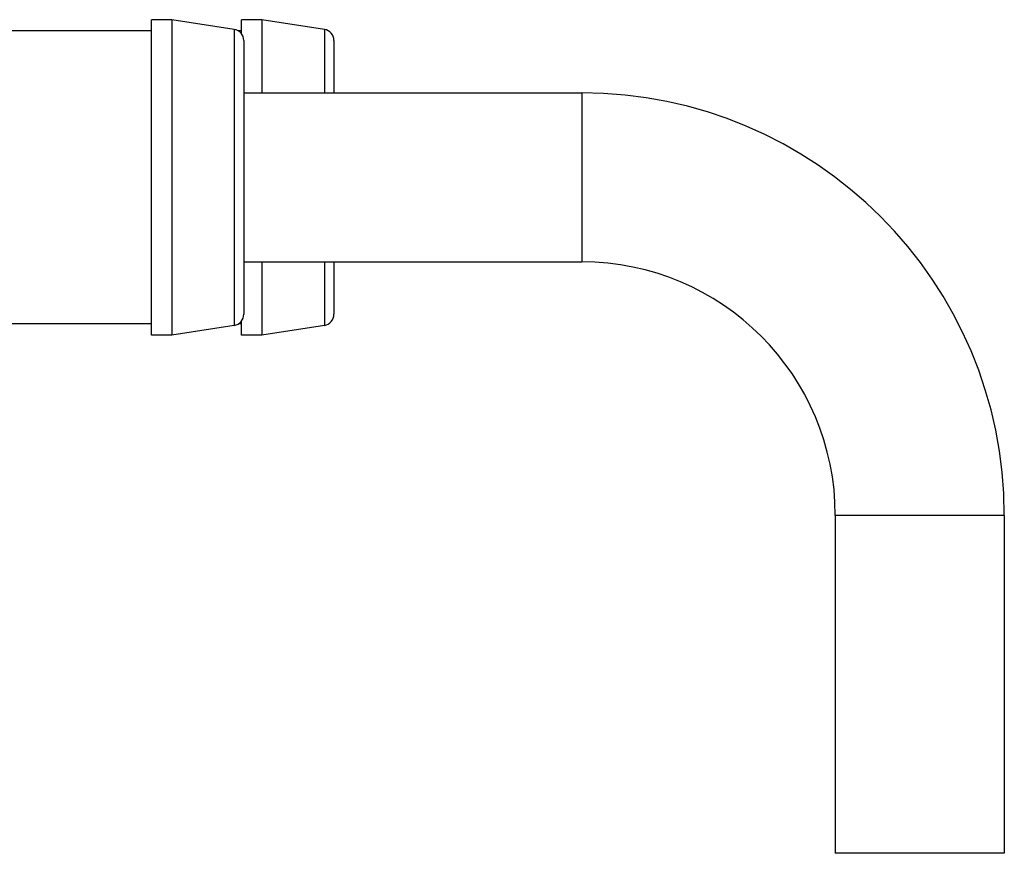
# Model space of a CAD drawing. Header units: millimetres. Extents: x 298 to 711, y 179 to 525.
# Tile 10 of 13: x 667 to 711, y 278 to 315. Entities that reach past the tile are written whole.
import ezdxf

# ---------------------------------------------------------------- set-up
doc = ezdxf.new("R2010")
doc.units = ezdxf.units.MM
doc.header["$LTSCALE"] = 32.67
doc.layers.add('00_COMPONENTS', color=7, linetype='CONTINUOUS')

msp = doc.modelspace()

# ---------------------------------------------------------------- linework, layer by layer
at = {"layer": '00_COMPONENTS'}
for p, q in [((673.89, 314.824), (672.99, 314.824)), ((672.99, 300.824), (672.99, 314.824)), ((676.667, 314.39), (673.89, 314.824)), ((673.89, 314.824), (673.89, 300.824)), ((677.89, 314.824), (676.99, 314.824)), ((676.99, 314.196), (676.99, 314.824)), ((680.667, 314.39), (677.89, 314.824)), ((677.89, 314.824), (677.89, 311.574)), ((672.99, 314.324), (659.968, 314.324)), ((676.667, 314.39), (676.667, 301.258)), ((676.99, 314.324), (676.849, 314.324)), ((680.667, 314.39), (680.667, 311.574)), ((677.09, 313.896), (677.09, 301.752)), ((681.09, 313.896), (681.09, 311.574)), ((677.09, 311.574), (692.09, 311.574)), ((692.09, 311.574), (692.09, 304.074)), ((677.09, 304.074), (692.09, 304.074)), ((677.89, 304.074), (677.89, 300.824)), ((680.667, 304.074), (680.667, 301.258)), ((681.09, 304.074), (681.09, 301.752)), ((672.99, 301.324), (659.968, 301.324)), ((676.667, 301.258), (673.89, 300.824)), ((676.99, 301.324), (676.848, 301.324)), ((676.99, 300.824), (676.99, 301.452)), ((680.667, 301.258), (677.89, 300.824)), ((673.89, 300.824), (672.99, 300.824)), ((677.89, 300.824), (676.99, 300.824)), ((710.84, 292.824), (703.34, 292.824)), ((703.34, 292.824), (703.34, 277.824)), ((710.84, 292.824), (710.84, 277.824)), ((710.84, 277.824), (703.34, 277.824))]:
    msp.add_line(p, q, dxfattribs=at)
for centre, radius, start, end in [((676.59, 313.896), 0.5, 0, 81.1193), ((680.59, 313.896), 0.5, 0, 81.1193), ((692.09, 292.824), 18.75, 0, 90), ((692.09, 292.824), 11.25, 0, 90), ((692.09, 292.824), 11.25, 0, 90), ((676.59, 301.752), 0.5, 278.8807, 0), ((680.59, 301.752), 0.5, 278.8807, 0)]:
    msp.add_arc(centre, radius, start, end, dxfattribs=at)

doc.saveas('drawing.dxf')
